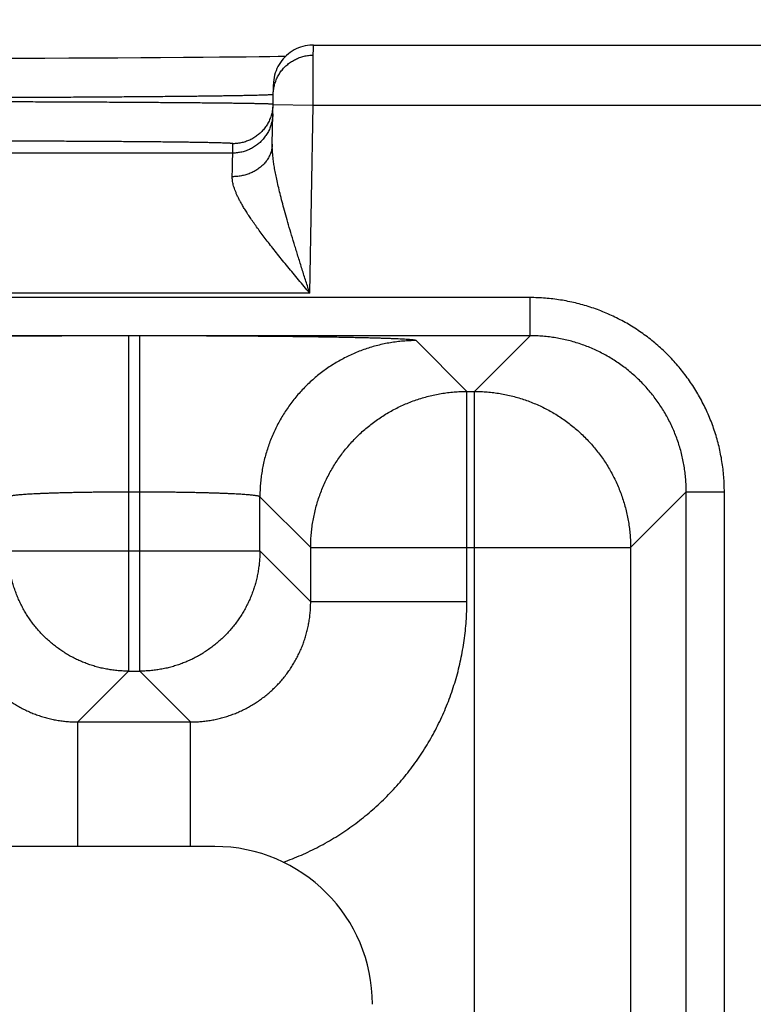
# Model space of a CAD drawing. Header units: inches. Extents: x 0 to 34, y 0 to 22.
# Tile 108 of 112: x 25.554 to 25.921, y 16.946 to 17.438. Entities that reach past the tile are written whole.
import ezdxf

# ---------------------------------------------------------------- set-up
doc = ezdxf.new("R2010")
doc.units = ezdxf.units.IN
doc.header["$LTSCALE"] = 1.87
doc.header["$MEASUREMENT"] = 0
doc.layers.get('0').update_dxf_attribs({"linetype": 'CONTINUOUS'})
doc.layers.add('DIMENSIONS', color=7, linetype='CONTINUOUS')
doc.styles.get("Standard").update_dxf_attribs({"font": 'txt', "width": 0.8})
doc.dimstyles.new('DIMSTYLE_1', dxfattribs={"dimtxt": 0.125, "dimasz": 0.18, "dimexe": 0.18, "dimexo": 0.0625, "dimgap": 0.09, "dimtad": 0, "dimtih": 1, "dimtoh": 1, "dimdec": 3, "dimzin": 4, "dimdsep": 46, "dimtxsty": 'STANDARD', "dimblk": '_FILLED', "dimblk1": '_FILLED', "dimblk2": '_FILLED', "dimcen": 0.09, "dimadec": 0, "dimazin": 0, "dimtp": 0.01, "dimtm": 0.01, "dimtfac": 1, "dimtdec": 3, "dimtofl": 0, "dimtmove": 0, "dimatfit": 3, "dimldrblk": '_FILLED', "dimfxl": 1, "dimtolj": 1, "dimtzin": 4, "dimarcsym": 0})

# ---------------------------------------------------------------- blocks, each defined once
blk = doc.blocks.new('_FILLED')
at = {"color": 0, "linetype": 'BYBLOCK'}
blk.add_solid([(0, 0), (-1, 0.1736), (-1, -0.1736)], dxfattribs=at)
blk = doc.blocks.new('*D8')
at = {"layer": 'DIMENSIONS', "color": 2, "linetype": 'CONTINUOUS'}
for p, q in [((25.36445, 16.05415), (25.36445, 18.29989)), ((26.11345, 17.37292), (26.11345, 18.29989)), ((25.36445, 18.17489), (25.73895, 18.17489)), ((26.11345, 18.17489), (25.73895, 18.17489)), ((25.73895, 18.17489), (26.35651, 18.17489))]:
    blk.add_line(p, q, dxfattribs=at)
at = {"layer": 'DIMENSIONS', "color": 2, "linetype": 'CONTINUOUS', "xscale": 0.18, "yscale": 0.18, "zscale": 0.18, "rotation": 180}
blk.add_blockref('_FILLED', (25.36445, 18.17489), dxfattribs=at)
at = {"layer": 'DIMENSIONS', "color": 2, "linetype": 'CONTINUOUS', "xscale": 0.18, "yscale": 0.18, "zscale": 0.18}
blk.add_blockref('_FILLED', (26.11345, 18.17489), dxfattribs=at)
at = {"layer": 'DIMENSIONS', "color": 2, "linetype": 'CONTINUOUS', "width": 0.8}
for s, p in [('[', (26.94401, 18.11239)), (']', (27.54401, 18.11239)), ('.749', (26.41901, 18.11239)), ('19.02', (27.04401, 18.11239))]:
    blk.add_text(s, height=0.125, dxfattribs=at).set_placement(p)

msp = doc.modelspace()

# ---------------------------------------------------------------- linework, layer by layer
at = {"color": 7, "linetype": 'CONTINUOUS'}
for p, q in [((25.70093, 17.42489), (25.98446, 17.42489)), ((25.62468, 17.41854), (25.61477, 17.41848)), ((25.63611, 17.41862), (25.62468, 17.41854)), ((25.64584, 17.4187), (25.63611, 17.41862)), ((25.65414, 17.41878), (25.64584, 17.4187)), ((25.66127, 17.41885), (25.65414, 17.41878)), ((25.66742, 17.41893), (25.66127, 17.41885)), ((25.67389, 17.41902), (25.66742, 17.41893)), ((25.67911, 17.4191), (25.67389, 17.41902)), ((25.68333, 17.41917), (25.67911, 17.4191)), ((25.68703, 17.41925), (25.68333, 17.41917)), ((25.55447, 17.41825), (25.5421, 17.41823)), ((25.56684, 17.41828), (25.55447, 17.41825)), ((25.57882, 17.41832), (25.56684, 17.41828)), ((25.58968, 17.41836), (25.57882, 17.41832)), ((25.60335, 17.41842), (25.58968, 17.41836)), ((25.61477, 17.41848), (25.60335, 17.41842)), ((25.68042, 17.37548), (25.68094, 17.40524)), ((25.68076, 17.39524), (25.70076, 17.39489)), ((25.69912, 17.30099), (25.70076, 17.39489)), ((25.70076, 17.39489), (25.98446, 17.39489)), ((25.66068, 17.37099), (25.66077, 17.37567)), ((25.66068, 17.37099), (25.06021, 17.37099)), ((25.69912, 17.30099), (25.02177, 17.30099)), ((25.80914, 17.29884), (18.41877, 17.29884)), ((25.80914, 17.27982), (25.80914, 17.29884)), ((25.80914, 17.27982), (18.41877, 17.27982)), ((25.61423, 17.27974), (25.60866, 17.27974)), ((25.60866, 17.27974), (25.60866, 17.11237)), ((25.61423, 17.11237), (25.61423, 17.27974)), ((25.77758, 17.25201), (25.75221, 17.27737)), ((25.80914, 17.27982), (25.78132, 17.25201)), ((25.77758, 17.25201), (25.78132, 17.25201)), ((25.77758, 17.147), (25.77758, 17.25201)), ((25.78131, 14.12929), (25.78131, 17.25201)), ((25.61423, 17.20175), (25.60866, 17.20175)), ((25.69959, 17.17402), (25.67422, 17.19939)), ((25.67422, 17.17237), (25.67422, 17.19939)), ((25.88712, 17.20184), (25.8593, 17.17403)), ((25.88712, 17.20184), (25.90613, 17.20184)), ((25.88712, 14.17946), (25.88712, 17.20184)), ((25.90613, 14.17946), (25.90613, 17.20184)), ((25.69959, 17.17402), (25.8593, 17.17402)), ((25.69959, 17.147), (25.69959, 17.17402)), ((25.8593, 17.17403), (25.8593, 14.20727)), ((25.54867, 17.17237), (25.67422, 17.17237)), ((25.67422, 17.17237), (25.69959, 17.147)), ((25.77758, 17.147), (25.69959, 17.147)), ((25.60866, 17.11237), (25.58329, 17.08701)), ((25.60866, 17.11237), (25.61423, 17.11237)), ((25.61423, 17.11237), (25.6396, 17.08701)), ((25.58329, 17.08701), (25.6396, 17.08701)), ((25.58329, 17.0249), (25.58329, 17.08701)), ((25.6396, 17.02487), (25.6396, 17.08701)), ((25.65173, 17.02486), (18.56512, 17.02866))]:
    msp.add_line(p, q, dxfattribs=at)
msp.add_lwpolyline([(25.70093, 17.42489), (25.70032, 17.42488), (25.69915, 17.42481), (25.69799, 17.42467), (25.69684, 17.42446), (25.6957, 17.42419), (25.69458, 17.42385), (25.69348, 17.42344), (25.6924, 17.42298), (25.69136, 17.42245), (25.69035, 17.42186), (25.68937, 17.42121), (25.68844, 17.4205), (25.68755, 17.41974), (25.6867, 17.41894), (25.6859, 17.41808), (25.68515, 17.41718), (25.68446, 17.41623), (25.68383, 17.41525), (25.68325, 17.41423), (25.68273, 17.41318), (25.68228, 17.4121), (25.68189, 17.41099), (25.68156, 17.40987), (25.68131, 17.40873), (25.68111, 17.40757), (25.68099, 17.40641), (25.68094, 17.40524)], dxfattribs=at)
msp.add_arc((25.65169, 16.94612), 0.07874, 359.9692, 89.9692, dxfattribs=at)
for points, knots in [([(25.70076, 17.39489), (25.70076, 17.39541), (25.70077, 17.39646), (25.70078, 17.39804), (25.70079, 17.3996), (25.7008, 17.40115), (25.7008, 17.40268), (25.70081, 17.40419), (25.70082, 17.40568), (25.70083, 17.40714), (25.70084, 17.40856), (25.70085, 17.40994), (25.70085, 17.41129), (25.70086, 17.41259), (25.70087, 17.41384), (25.70088, 17.41503), (25.70088, 17.41617), (25.70089, 17.41725), (25.70089, 17.41827), (25.7009, 17.41923), (25.70091, 17.42011), (25.70091, 17.42093), (25.70091, 17.42167), (25.70092, 17.42234), (25.70092, 17.42294), (25.70093, 17.42346), (25.70093, 17.42389), (25.70093, 17.42425), (25.70093, 17.42451), (25.70093, 17.42474), (25.70093, 17.42479), (25.70093, 17.42488), (25.70093, 17.42489)], [0, 0, 0, 0, 0.052626, 0.105099, 0.157274, 0.209004, 0.260148, 0.310582, 0.360188, 0.408821, 0.456319, 0.502545, 0.54739, 0.590733, 0.632434, 0.672367, 0.710433, 0.746535, 0.780556, 0.812384, 0.841944, 0.869174, 0.894008, 0.91638, 0.936223, 0.953469, 0.968071, 0.979991, 0.989197, 0.995659, 0.999359, 1, 1, 1, 1]), ([(25.68085, 17.40031), (25.68086, 17.40066), (25.68089, 17.4014), (25.68101, 17.40251), (25.6812, 17.40365), (25.68144, 17.40477), (25.68176, 17.40588), (25.68214, 17.40696), (25.68258, 17.40803), (25.68307, 17.40906), (25.68363, 17.41007), (25.68425, 17.41104), (25.68492, 17.41198), (25.68564, 17.41288), (25.68642, 17.41373), (25.68724, 17.41454), (25.6881, 17.41529), (25.68901, 17.416), (25.68996, 17.41665), (25.69094, 17.41725), (25.69196, 17.41779), (25.693, 17.41827), (25.69407, 17.4187), (25.69517, 17.41905), (25.69628, 17.41935), (25.69741, 17.41958), (25.69855, 17.41974), (25.6997, 17.41984), (25.70046, 17.41986), (25.70085, 17.41986)], [0, 0, 0, 0, 0.033932, 0.071088, 0.108243, 0.145399, 0.182555, 0.21971, 0.256866, 0.294022, 0.331178, 0.368334, 0.40549, 0.442646, 0.479802, 0.516958, 0.554115, 0.591272, 0.628428, 0.665585, 0.702742, 0.739899, 0.777056, 0.814213, 0.851371, 0.888528, 0.925685, 0.962843, 1, 1, 1, 1]), ([(25.68075, 17.40017), (25.68062, 17.40016), (25.68041, 17.40011), (25.67988, 17.40007), (25.6792, 17.40003), (25.67831, 17.39998), (25.67722, 17.39994), (25.67594, 17.39989), (25.67447, 17.39985), (25.67281, 17.3998), (25.67096, 17.39975), (25.66892, 17.39971), (25.6667, 17.39966), (25.6643, 17.39962), (25.66172, 17.39957), (25.65896, 17.39953), (25.65603, 17.39948), (25.65294, 17.39944), (25.64967, 17.39939), (25.64625, 17.39935), (25.64266, 17.39931), (25.63893, 17.39927), (25.63504, 17.39923), (25.63101, 17.39919), (25.62684, 17.39915), (25.62254, 17.39911), (25.6181, 17.39907), (25.61354, 17.39903), (25.60886, 17.399), (25.60406, 17.39896), (25.59916, 17.39893), (25.59415, 17.3989), (25.58905, 17.39886), (25.58385, 17.39883), (25.57857, 17.3988), (25.57321, 17.39878), (25.56777, 17.39875), (25.56227, 17.39872), (25.55671, 17.3987), (25.5511, 17.39868), (25.54543, 17.39865), (25.53973, 17.39863), (25.534, 17.39862), (25.52823, 17.3986), (25.52245, 17.39858), (25.51665, 17.39857), (25.51278, 17.39856), (25.51085, 17.39856)], [0, 0, 0, 0, 0.001775, 0.004705, 0.008793, 0.014034, 0.020425, 0.027956, 0.03662, 0.046407, 0.057306, 0.069302, 0.08238, 0.096526, 0.111724, 0.127958, 0.145207, 0.163449, 0.182664, 0.202831, 0.223928, 0.245927, 0.268803, 0.292528, 0.317078, 0.342424, 0.36854, 0.395395, 0.422954, 0.451185, 0.480056, 0.509538, 0.539594, 0.570186, 0.601278, 0.632839, 0.664835, 0.697227, 0.729971, 0.763028, 0.796363, 0.829937, 0.863709, 0.89764, 0.931692, 0.965825, 1, 1, 1, 1]), ([(25.68066, 17.39535), (25.68053, 17.39535), (25.68033, 17.39541), (25.6798, 17.39542), (25.67912, 17.39546), (25.67823, 17.39549), (25.67715, 17.39553), (25.67587, 17.39556), (25.6744, 17.39559), (25.67274, 17.39563), (25.67089, 17.39566), (25.66885, 17.3957), (25.66663, 17.39573), (25.66423, 17.39577), (25.66165, 17.3958), (25.65889, 17.39584), (25.65596, 17.39587), (25.65287, 17.39591), (25.6496, 17.39594), (25.64618, 17.39597), (25.6426, 17.39601), (25.63886, 17.39604), (25.63498, 17.39607), (25.63095, 17.3961), (25.62678, 17.39613), (25.62247, 17.39616), (25.61804, 17.39619), (25.61348, 17.39622), (25.6088, 17.39625), (25.604, 17.39628), (25.5991, 17.39631), (25.59409, 17.39634), (25.58899, 17.39636), (25.5838, 17.39639), (25.57852, 17.39641), (25.57316, 17.39644), (25.56772, 17.39646), (25.56222, 17.39648), (25.55666, 17.3965), (25.55105, 17.39652), (25.54539, 17.39654), (25.53969, 17.39656), (25.53396, 17.39657), (25.52819, 17.39659), (25.52241, 17.3966), (25.51662, 17.39662), (25.51275, 17.39663), (25.51081, 17.39663)], [0, 0, 0, 0, 0.001759, 0.004678, 0.008756, 0.013989, 0.020371, 0.027896, 0.036555, 0.046339, 0.057235, 0.069229, 0.082307, 0.096452, 0.11165, 0.127883, 0.145133, 0.163377, 0.182595, 0.202765, 0.223864, 0.245867, 0.268746, 0.292475, 0.317028, 0.342378, 0.368498, 0.395356, 0.422919, 0.451153, 0.480029, 0.509514, 0.539571, 0.570164, 0.601259, 0.632824, 0.664824, 0.697217, 0.729963, 0.763023, 0.796357, 0.829928, 0.863696, 0.897625, 0.931678, 0.965816, 1, 1, 1, 1]), ([(25.68076, 17.39524), (25.68075, 17.39488), (25.68072, 17.39414), (25.6806, 17.39303), (25.68042, 17.39189), (25.68017, 17.39077), (25.67985, 17.38966), (25.67948, 17.38857), (25.67904, 17.38751), (25.67854, 17.38647), (25.67798, 17.38546), (25.67736, 17.38449), (25.67669, 17.38356), (25.67597, 17.38266), (25.6752, 17.38181), (25.67438, 17.381), (25.67351, 17.38024), (25.6726, 17.37953), (25.67165, 17.37888), (25.67067, 17.37828), (25.66965, 17.37774), (25.66861, 17.37726), (25.66754, 17.37684), (25.66644, 17.37648), (25.66533, 17.37619), (25.6642, 17.37596), (25.66306, 17.37579), (25.66192, 17.37569), (25.66115, 17.37567), (25.66077, 17.37567)], [0, 0, 0, 0, 0.034394, 0.071532, 0.10867, 0.145808, 0.182946, 0.220084, 0.257223, 0.294361, 0.331499, 0.368637, 0.405776, 0.442914, 0.480053, 0.517191, 0.55433, 0.591469, 0.628608, 0.665747, 0.702886, 0.740025, 0.777164, 0.814303, 0.851443, 0.888582, 0.925721, 0.962861, 1, 1, 1, 1]), ([(25.68068, 17.39064), (25.68068, 17.39026), (25.68064, 17.38949), (25.68052, 17.38835), (25.68034, 17.38721), (25.68009, 17.38609), (25.67977, 17.38498), (25.67939, 17.38389), (25.67896, 17.38283), (25.67846, 17.38179), (25.6779, 17.38078), (25.67728, 17.37981), (25.67661, 17.37888), (25.67589, 17.37798), (25.67512, 17.37713), (25.67429, 17.37632), (25.67343, 17.37556), (25.67252, 17.37486), (25.67157, 17.3742), (25.67059, 17.3736), (25.66957, 17.37306), (25.66853, 17.37258), (25.66746, 17.37216), (25.66636, 17.3718), (25.66525, 17.37151), (25.66412, 17.37128), (25.66298, 17.37111), (25.66184, 17.37101), (25.66107, 17.37099), (25.66068, 17.37099)], [0, 0, 0, 0, 0.037036, 0.074073, 0.111109, 0.148146, 0.185182, 0.222218, 0.259255, 0.296292, 0.333328, 0.370365, 0.407402, 0.444439, 0.481476, 0.518513, 0.55555, 0.592587, 0.629624, 0.666662, 0.703699, 0.740736, 0.777774, 0.814812, 0.851849, 0.888887, 0.925925, 0.962962, 1, 1, 1, 1]), ([(25.66077, 17.37567), (25.66077, 17.3757), (25.66059, 17.37573), (25.66036, 17.37578), (25.65988, 17.37581), (25.65925, 17.37586), (25.65843, 17.3759), (25.65743, 17.37595), (25.65625, 17.37599), (25.6549, 17.37603), (25.65337, 17.37608), (25.65167, 17.37612), (25.64979, 17.37616), (25.64775, 17.3762), (25.64554, 17.37625), (25.64316, 17.37629), (25.64063, 17.37633), (25.63793, 17.37637), (25.63508, 17.3764), (25.63208, 17.37644), (25.62893, 17.37648), (25.62564, 17.37651), (25.62221, 17.37655), (25.61864, 17.37658), (25.61494, 17.37661), (25.61112, 17.37664), (25.60717, 17.37667), (25.6031, 17.3767), (25.59893, 17.37673), (25.59464, 17.37676), (25.59025, 17.37678), (25.58577, 17.3768), (25.58119, 17.37683), (25.57653, 17.37685), (25.57179, 17.37687), (25.56698, 17.37688), (25.56209, 17.3769), (25.55714, 17.37692), (25.55214, 17.37693), (25.54709, 17.37694), (25.54199, 17.37695), (25.53685, 17.37696), (25.53169, 17.37697), (25.52649, 17.37697), (25.52128, 17.37698), (25.51605, 17.37698), (25.51256, 17.37698), (25.51081, 17.37698)], [0, 0, 0, 0, 0.000681, 0.002532, 0.005586, 0.009848, 0.015314, 0.021977, 0.029829, 0.038864, 0.049073, 0.060443, 0.072956, 0.086595, 0.101343, 0.117187, 0.134107, 0.152081, 0.171086, 0.191101, 0.212103, 0.234064, 0.256956, 0.280752, 0.305424, 0.330943, 0.357277, 0.384394, 0.412261, 0.440844, 0.470107, 0.500017, 0.530535, 0.561624, 0.593247, 0.625371, 0.657958, 0.690964, 0.724342, 0.758049, 0.792043, 0.826288, 0.860752, 0.895399, 0.930186, 0.965069, 1, 1, 1, 1]), ([(25.68042, 17.37548), (25.68041, 17.37516), (25.68038, 17.37452), (25.68026, 17.37357), (25.68008, 17.37262), (25.67983, 17.37168), (25.67952, 17.37076), (25.67914, 17.36986), (25.67871, 17.36897), (25.67821, 17.36811), (25.67765, 17.36727), (25.67703, 17.36646), (25.67636, 17.36569), (25.67564, 17.36494), (25.67487, 17.36424), (25.67405, 17.36357), (25.67318, 17.36294), (25.67227, 17.36236), (25.67132, 17.36182), (25.67034, 17.36132), (25.66932, 17.36088), (25.66827, 17.36048), (25.6672, 17.36014), (25.6661, 17.35984), (25.66499, 17.3596), (25.66386, 17.35942), (25.66272, 17.35929), (25.66157, 17.35921), (25.6608, 17.3592), (25.66042, 17.3592)], [0, 0, 0, 0, 0.033591, 0.067233, 0.100972, 0.134857, 0.168932, 0.203239, 0.237814, 0.27269, 0.307897, 0.343457, 0.379388, 0.415702, 0.452407, 0.489504, 0.526989, 0.564855, 0.603088, 0.64167, 0.680581, 0.719793, 0.75928, 0.799008, 0.838943, 0.879049, 0.919287, 0.959618, 1, 1, 1, 1]), ([(25.69912, 17.30099), (25.69848, 17.30301), (25.6972, 17.30702), (25.69532, 17.31298), (25.69349, 17.31882), (25.69174, 17.32447), (25.69009, 17.3299), (25.68857, 17.33505), (25.68718, 17.33991), (25.68592, 17.34445), (25.68481, 17.34867), (25.68384, 17.35257), (25.68301, 17.35615), (25.68231, 17.35944), (25.68173, 17.36243), (25.68127, 17.36516), (25.68092, 17.36764), (25.68066, 17.36988), (25.6805, 17.37191), (25.68041, 17.37376), (25.68041, 17.37492), (25.68042, 17.37548)], [0, 0, 0, 0, 0.08243, 0.163875, 0.243563, 0.320681, 0.394457, 0.46437, 0.530035, 0.591244, 0.647888, 0.700013, 0.747725, 0.791237, 0.830771, 0.866592, 0.898957, 0.928172, 0.954551, 0.978393, 1, 1, 1, 1]), ([(25.66042, 17.3592), (25.66043, 17.35972), (25.66045, 17.36073), (25.66049, 17.36218), (25.66052, 17.36354), (25.66055, 17.36478), (25.66057, 17.36592), (25.66059, 17.36694), (25.66061, 17.36785), (25.66063, 17.36865), (25.66065, 17.36933), (25.66066, 17.36989), (25.66067, 17.37034), (25.66068, 17.37066), (25.66068, 17.37087), (25.66068, 17.37096), (25.66068, 17.37099)], [0, 0, 0, 0, 0.132421, 0.256146, 0.370948, 0.476627, 0.573004, 0.659912, 0.737205, 0.804747, 0.862422, 0.910132, 0.947796, 0.975354, 0.992764, 1, 1, 1, 1]), ([(25.69912, 17.30099), (25.69818, 17.30211), (25.69632, 17.30434), (25.69355, 17.30767), (25.69082, 17.31096), (25.68816, 17.3142), (25.68557, 17.31736), (25.68309, 17.32044), (25.68073, 17.32341), (25.67848, 17.32628), (25.67638, 17.32902), (25.67441, 17.33165), (25.67259, 17.33414), (25.67091, 17.33651), (25.66937, 17.33876), (25.66797, 17.34088), (25.66671, 17.34287), (25.66559, 17.34475), (25.66459, 17.34652), (25.66371, 17.34818), (25.66296, 17.34974), (25.66231, 17.3512), (25.66176, 17.35257), (25.66132, 17.35385), (25.66096, 17.35505), (25.6607, 17.35618), (25.66052, 17.35724), (25.66043, 17.35824), (25.66041, 17.35889), (25.66042, 17.3592)], [0, 0, 0, 0, 0.061903, 0.123314, 0.183889, 0.243287, 0.301158, 0.357157, 0.410999, 0.462496, 0.511489, 0.55788, 0.601629, 0.64271, 0.681154, 0.717022, 0.750385, 0.781342, 0.810011, 0.83651, 0.860966, 0.883518, 0.90431, 0.923475, 0.941154, 0.957495, 0.972648, 0.986764, 1, 1, 1, 1]), ([(25.90613, 17.20184), (25.90613, 17.20311), (25.90608, 17.20565), (25.90586, 17.20945), (25.90549, 17.21325), (25.90496, 17.21702), (25.90429, 17.22077), (25.90348, 17.22449), (25.90252, 17.22818), (25.90141, 17.23182), (25.90016, 17.23542), (25.89877, 17.23897), (25.89725, 17.24247), (25.89558, 17.24589), (25.89379, 17.24925), (25.89186, 17.25254), (25.88981, 17.25575), (25.88763, 17.25887), (25.88533, 17.26191), (25.88291, 17.26486), (25.88038, 17.2677), (25.87774, 17.27045), (25.875, 17.27309), (25.87215, 17.27562), (25.8692, 17.27804), (25.86617, 17.28033), (25.86304, 17.28251), (25.85983, 17.28457), (25.85655, 17.28649), (25.85319, 17.28829), (25.84976, 17.28995), (25.84627, 17.29148), (25.84272, 17.29287), (25.83912, 17.29412), (25.83547, 17.29522), (25.83178, 17.29618), (25.82806, 17.297), (25.82431, 17.29767), (25.82054, 17.29819), (25.81675, 17.29856), (25.81294, 17.29879), (25.81041, 17.29884), (25.80914, 17.29884)], [0, 0, 0, 0, 0.024985, 0.049987, 0.074997, 0.100005, 0.125006, 0.150001, 0.174995, 0.199994, 0.225003, 0.250021, 0.275035, 0.300035, 0.325028, 0.350025, 0.375026, 0.400026, 0.425022, 0.450017, 0.475014, 0.500013, 0.525013, 0.550011, 0.575007, 0.600003, 0.625006, 0.650011, 0.67501, 0.700002, 0.725, 0.750014, 0.775032, 0.800042, 0.825042, 0.850037, 0.875031, 0.900032, 0.925039, 0.950044, 0.975035, 1, 1, 1, 1]), ([(25.60866, 17.27974), (25.60701, 17.27974), (25.60369, 17.27974), (25.59873, 17.27974), (25.59377, 17.27973), (25.58883, 17.27972), (25.58391, 17.2797), (25.57903, 17.27969), (25.57418, 17.27967), (25.56938, 17.27964), (25.56463, 17.27962), (25.55993, 17.27959), (25.5553, 17.27955), (25.55074, 17.27952), (25.54626, 17.27948), (25.54186, 17.27944), (25.53754, 17.2794), (25.53332, 17.27935), (25.5292, 17.2793), (25.52517, 17.27925), (25.52126, 17.2792), (25.51746, 17.27914), (25.51379, 17.27908), (25.51023, 17.27902), (25.5068, 17.27896), (25.50351, 17.27889), (25.50035, 17.27883), (25.49734, 17.27876), (25.49447, 17.27869), (25.49175, 17.27861), (25.48918, 17.27854), (25.48677, 17.27846), (25.48451, 17.27839), (25.48242, 17.27831), (25.4805, 17.27823), (25.47874, 17.27815), (25.47715, 17.27806), (25.47573, 17.27798), (25.47449, 17.2779), (25.47342, 17.27781), (25.47253, 17.27773), (25.47181, 17.27765), (25.47127, 17.27757), (25.47092, 17.27748), (25.47073, 17.27742), (25.47068, 17.27737)], [0, 0, 0, 0, 0.035977, 0.071975, 0.107921, 0.143744, 0.179376, 0.214763, 0.249874, 0.284676, 0.319114, 0.353132, 0.386681, 0.419721, 0.452213, 0.484116, 0.515391, 0.545996, 0.575888, 0.605026, 0.633377, 0.660905, 0.687572, 0.713339, 0.73817, 0.762041, 0.784923, 0.806782, 0.827586, 0.847306, 0.865922, 0.883412, 0.89975, 0.914912, 0.928879, 0.941638, 0.953174, 0.963469, 0.972505, 0.980274, 0.986769, 0.991984, 0.995917, 0.998574, 1, 1, 1, 1]), ([(25.75221, 17.27737), (25.75216, 17.27742), (25.75197, 17.27748), (25.75162, 17.27757), (25.75108, 17.27765), (25.75037, 17.27773), (25.74947, 17.27781), (25.74841, 17.2779), (25.74716, 17.27798), (25.74574, 17.27806), (25.74415, 17.27815), (25.74239, 17.27823), (25.74047, 17.27831), (25.73838, 17.27839), (25.73612, 17.27846), (25.73371, 17.27854), (25.73114, 17.27861), (25.72842, 17.27869), (25.72555, 17.27876), (25.72254, 17.27883), (25.71938, 17.27889), (25.71609, 17.27896), (25.71266, 17.27902), (25.70911, 17.27908), (25.70543, 17.27914), (25.70163, 17.2792), (25.69772, 17.27925), (25.6937, 17.2793), (25.68957, 17.27935), (25.68535, 17.2794), (25.68103, 17.27944), (25.67663, 17.27948), (25.67215, 17.27952), (25.66759, 17.27955), (25.66296, 17.27959), (25.65827, 17.27962), (25.65351, 17.27964), (25.64871, 17.27967), (25.64387, 17.27969), (25.63898, 17.2797), (25.63407, 17.27972), (25.62912, 17.27973), (25.62416, 17.27974), (25.6192, 17.27974), (25.61589, 17.27974), (25.61423, 17.27974)], [0, 0, 0, 0, 0.001426, 0.004083, 0.008016, 0.013231, 0.019726, 0.027494, 0.036531, 0.046826, 0.058362, 0.071121, 0.085088, 0.10025, 0.116588, 0.134078, 0.152694, 0.172414, 0.193218, 0.215077, 0.237959, 0.26183, 0.286661, 0.312428, 0.339095, 0.366623, 0.394974, 0.424112, 0.454004, 0.484609, 0.515884, 0.547787, 0.580279, 0.613319, 0.646868, 0.680886, 0.715324, 0.750126, 0.785237, 0.820624, 0.856256, 0.892079, 0.928025, 0.964023, 1, 1, 1, 1]), ([(25.75221, 17.27737), (25.75113, 17.27737), (25.74899, 17.27733), (25.74577, 17.27713), (25.74256, 17.2768), (25.73937, 17.27633), (25.7362, 17.27573), (25.73306, 17.27501), (25.72995, 17.27415), (25.72688, 17.27316), (25.72386, 17.27205), (25.72088, 17.27082), (25.71795, 17.26946), (25.71509, 17.26799), (25.71228, 17.26639), (25.70955, 17.26469), (25.70689, 17.26287), (25.7043, 17.26094), (25.7018, 17.25891), (25.69938, 17.25677), (25.69706, 17.25454), (25.69482, 17.25221), (25.69269, 17.2498), (25.69066, 17.24729), (25.68873, 17.24471), (25.68691, 17.24205), (25.6852, 17.23931), (25.68361, 17.23651), (25.68213, 17.23364), (25.68078, 17.23072), (25.67954, 17.22774), (25.67843, 17.22471), (25.67745, 17.22164), (25.67659, 17.21853), (25.67586, 17.21539), (25.67527, 17.21222), (25.6748, 17.20903), (25.67447, 17.20583), (25.67427, 17.20261), (25.67422, 17.20046), (25.67422, 17.19939)], [0, 0, 0, 0, 0.026313, 0.052627, 0.078941, 0.105256, 0.131571, 0.157886, 0.184201, 0.210517, 0.236833, 0.263149, 0.289465, 0.315782, 0.342098, 0.368415, 0.394732, 0.421049, 0.447367, 0.473684, 0.500001, 0.526318, 0.552636, 0.578953, 0.60527, 0.631587, 0.657904, 0.68422, 0.710537, 0.736853, 0.763169, 0.789485, 0.8158, 0.842115, 0.86843, 0.894745, 0.921059, 0.947373, 0.973687, 1, 1, 1, 1]), ([(25.88712, 17.20184), (25.88712, 17.20292), (25.88708, 17.20507), (25.88688, 17.20829), (25.88654, 17.2115), (25.88608, 17.21469), (25.88548, 17.21786), (25.88476, 17.221), (25.8839, 17.22411), (25.88291, 17.22718), (25.8818, 17.23021), (25.88057, 17.23319), (25.87921, 17.23612), (25.87774, 17.23898), (25.87615, 17.24178), (25.87444, 17.24452), (25.87262, 17.24718), (25.87069, 17.24976), (25.86866, 17.25226), (25.86653, 17.25468), (25.8643, 17.257), (25.86197, 17.25923), (25.85956, 17.26137), (25.85706, 17.2634), (25.85447, 17.26533), (25.85181, 17.26714), (25.84908, 17.26885), (25.84627, 17.27044), (25.84341, 17.27192), (25.84048, 17.27328), (25.8375, 17.27451), (25.83447, 17.27562), (25.8314, 17.2766), (25.82829, 17.27746), (25.82515, 17.27819), (25.82198, 17.27878), (25.81879, 17.27925), (25.81558, 17.27958), (25.81236, 17.27978), (25.81021, 17.27982), (25.80914, 17.27982)], [0, 0, 0, 0, 0.026328, 0.052655, 0.07898, 0.105306, 0.131633, 0.157962, 0.184289, 0.210615, 0.236941, 0.263267, 0.289584, 0.315893, 0.342201, 0.368511, 0.394817, 0.421114, 0.447407, 0.473701, 0.499998, 0.526299, 0.5526, 0.5789, 0.605203, 0.631513, 0.657828, 0.684142, 0.710456, 0.736776, 0.763101, 0.789426, 0.815749, 0.842073, 0.868399, 0.894723, 0.921041, 0.947359, 0.973678, 1, 1, 1, 1]), ([(25.69959, 17.17402), (25.69959, 17.17509), (25.69964, 17.17724), (25.69984, 17.18046), (25.70017, 17.18367), (25.70064, 17.18686), (25.70123, 17.19002), (25.70196, 17.19317), (25.70282, 17.19627), (25.7038, 17.19934), (25.70491, 17.20237), (25.70615, 17.20535), (25.7075, 17.20827), (25.70898, 17.21114), (25.71057, 17.21394), (25.71228, 17.21668), (25.7141, 17.21934), (25.71603, 17.22193), (25.71806, 17.22443), (25.72019, 17.22685), (25.72243, 17.22917), (25.72475, 17.23141), (25.72717, 17.23354), (25.72967, 17.23557), (25.73226, 17.2375), (25.73492, 17.23932), (25.73766, 17.24103), (25.74046, 17.24262), (25.74333, 17.2441), (25.74625, 17.24545), (25.74923, 17.24669), (25.75226, 17.2478), (25.75533, 17.24878), (25.75844, 17.24964), (25.76158, 17.25036), (25.76475, 17.25096), (25.76794, 17.25143), (25.77114, 17.25176), (25.77436, 17.25196), (25.7765, 17.25201), (25.77758, 17.25201)], [0, 0, 0, 0, 0.026315, 0.05263, 0.078945, 0.105261, 0.131577, 0.157893, 0.184209, 0.210526, 0.236843, 0.263161, 0.289478, 0.315796, 0.342114, 0.368432, 0.39475, 0.421068, 0.447387, 0.473705, 0.500023, 0.526342, 0.55266, 0.578978, 0.605297, 0.631615, 0.657932, 0.68425, 0.710567, 0.736885, 0.763203, 0.789519, 0.815835, 0.842151, 0.868467, 0.894785, 0.921098, 0.947404, 0.973703, 1, 1, 1, 1]), ([(25.78132, 17.25201), (25.78239, 17.25201), (25.78454, 17.25196), (25.78776, 17.25176), (25.79096, 17.25143), (25.79415, 17.25096), (25.79732, 17.25036), (25.80046, 17.24964), (25.80357, 17.24878), (25.80664, 17.2478), (25.80967, 17.24669), (25.81265, 17.24545), (25.81557, 17.2441), (25.81844, 17.24262), (25.82124, 17.24103), (25.82398, 17.23932), (25.82664, 17.2375), (25.82922, 17.23557), (25.83173, 17.23354), (25.83414, 17.2314), (25.83647, 17.22917), (25.8387, 17.22685), (25.84084, 17.22443), (25.84287, 17.22193), (25.8448, 17.21934), (25.84662, 17.21668), (25.84832, 17.21394), (25.84992, 17.21114), (25.85139, 17.20827), (25.85275, 17.20535), (25.85398, 17.20237), (25.85509, 17.19934), (25.85608, 17.19627), (25.85693, 17.19316), (25.85766, 17.19002), (25.85826, 17.18685), (25.85872, 17.18366), (25.85906, 17.18046), (25.85926, 17.17724), (25.8593, 17.1751), (25.8593, 17.17403)], [0, 0, 0, 0, 0.026269, 0.052576, 0.078888, 0.105203, 0.131521, 0.15784, 0.18416, 0.21048, 0.236801, 0.263121, 0.289442, 0.315763, 0.342084, 0.368405, 0.394727, 0.421048, 0.44737, 0.473692, 0.500013, 0.526335, 0.552657, 0.578978, 0.6053, 0.631621, 0.657943, 0.684264, 0.710584, 0.736906, 0.763226, 0.789546, 0.815866, 0.842185, 0.868507, 0.894829, 0.921146, 0.947452, 0.973746, 1, 1, 1, 1]), ([(25.60866, 17.20175), (25.60778, 17.20175), (25.606, 17.20175), (25.60335, 17.20174), (25.60071, 17.20173), (25.59808, 17.20172), (25.59547, 17.2017), (25.59289, 17.20167), (25.59034, 17.20164), (25.58783, 17.2016), (25.58535, 17.20157), (25.58293, 17.20152), (25.58055, 17.20147), (25.57823, 17.20142), (25.57597, 17.20137), (25.57377, 17.20131), (25.57164, 17.20124), (25.56958, 17.20117), (25.56761, 17.2011), (25.56571, 17.20103), (25.56389, 17.20095), (25.56217, 17.20087), (25.56053, 17.20078), (25.55899, 17.2007), (25.55755, 17.20061), (25.55621, 17.20052), (25.55497, 17.20042), (25.55384, 17.20033), (25.55282, 17.20023), (25.5519, 17.20013), (25.5511, 17.20003), (25.55041, 17.19993), (25.54984, 17.19982), (25.54938, 17.19972), (25.54903, 17.19962), (25.5488, 17.19952), (25.54869, 17.19943), (25.54867, 17.19939)], [0, 0, 0, 0, 0.044232, 0.088379, 0.132351, 0.176063, 0.219431, 0.262369, 0.304793, 0.34662, 0.387767, 0.428152, 0.467698, 0.506326, 0.543961, 0.580529, 0.615958, 0.650179, 0.683124, 0.714728, 0.744929, 0.77367, 0.800892, 0.826542, 0.850571, 0.872933, 0.893583, 0.912482, 0.929595, 0.94489, 0.958341, 0.969924, 0.979626, 0.987442, 0.993383, 0.997502, 1, 1, 1, 1]), ([(25.67422, 17.19939), (25.6742, 17.19943), (25.67409, 17.19952), (25.67386, 17.19962), (25.67351, 17.19972), (25.67306, 17.19982), (25.67248, 17.19993), (25.67179, 17.20003), (25.67099, 17.20013), (25.67008, 17.20023), (25.66905, 17.20033), (25.66792, 17.20042), (25.66668, 17.20052), (25.66534, 17.20061), (25.6639, 17.2007), (25.66236, 17.20078), (25.66073, 17.20087), (25.659, 17.20095), (25.65719, 17.20103), (25.65529, 17.2011), (25.65331, 17.20117), (25.65125, 17.20124), (25.64912, 17.20131), (25.64693, 17.20137), (25.64466, 17.20142), (25.64234, 17.20147), (25.63997, 17.20152), (25.63754, 17.20157), (25.63507, 17.2016), (25.63255, 17.20164), (25.63, 17.20167), (25.62742, 17.2017), (25.62481, 17.20172), (25.62219, 17.20173), (25.61954, 17.20174), (25.61689, 17.20175), (25.61512, 17.20175), (25.61423, 17.20175)], [0, 0, 0, 0, 0.002498, 0.006617, 0.012558, 0.020374, 0.030076, 0.041659, 0.05511, 0.070405, 0.087518, 0.106417, 0.127067, 0.149429, 0.173458, 0.199108, 0.22633, 0.255071, 0.285272, 0.316876, 0.349821, 0.384042, 0.419471, 0.456039, 0.493674, 0.532302, 0.571848, 0.612233, 0.65338, 0.695207, 0.737631, 0.780569, 0.823937, 0.867649, 0.911621, 0.955768, 1, 1, 1, 1]), ([(25.60866, 17.11237), (25.60779, 17.11238), (25.60605, 17.11241), (25.60344, 17.11259), (25.60083, 17.11287), (25.59825, 17.11327), (25.59568, 17.11378), (25.59314, 17.1144), (25.59062, 17.11514), (25.58814, 17.11598), (25.5857, 17.11693), (25.58331, 17.11798), (25.58096, 17.11914), (25.57867, 17.1204), (25.57643, 17.12176), (25.57425, 17.12321), (25.57214, 17.12476), (25.5701, 17.1264), (25.56813, 17.12813), (25.56624, 17.12994), (25.56443, 17.13183), (25.5627, 17.1338), (25.56106, 17.13584), (25.55951, 17.13795), (25.55806, 17.14013), (25.5567, 17.14236), (25.55544, 17.14466), (25.55428, 17.14701), (25.55323, 17.1494), (25.55228, 17.15184), (25.55143, 17.15432), (25.5507, 17.15684), (25.55008, 17.15938), (25.54957, 17.16195), (25.54917, 17.16453), (25.54888, 17.16714), (25.54871, 17.16975), (25.54867, 17.17149), (25.54867, 17.17237)], [0, 0, 0, 0, 0.027758, 0.055518, 0.083287, 0.111063, 0.138843, 0.166621, 0.194399, 0.222177, 0.249956, 0.277736, 0.305515, 0.333295, 0.361075, 0.388855, 0.416635, 0.444416, 0.472196, 0.499977, 0.527757, 0.555538, 0.583318, 0.611098, 0.638879, 0.666659, 0.694439, 0.722219, 0.749998, 0.777777, 0.805556, 0.833335, 0.861113, 0.888891, 0.916669, 0.944446, 0.972223, 1, 1, 1, 1]), ([(25.67422, 17.17237), (25.67422, 17.17149), (25.67418, 17.16975), (25.67401, 17.16714), (25.67372, 17.16454), (25.67333, 17.16195), (25.67281, 17.15938), (25.67219, 17.15684), (25.67146, 17.15433), (25.67062, 17.15185), (25.66967, 17.14941), (25.66861, 17.14701), (25.66745, 17.14466), (25.6662, 17.14237), (25.66484, 17.14013), (25.66338, 17.13795), (25.66183, 17.13584), (25.6602, 17.1338), (25.65847, 17.13183), (25.65666, 17.12994), (25.65477, 17.12813), (25.6528, 17.1264), (25.65076, 17.12476), (25.64865, 17.12322), (25.64647, 17.12176), (25.64423, 17.1204), (25.64194, 17.11914), (25.63959, 17.11798), (25.63719, 17.11693), (25.63475, 17.11598), (25.63227, 17.11514), (25.62976, 17.1144), (25.62722, 17.11378), (25.62465, 17.11327), (25.62206, 17.11287), (25.61946, 17.11259), (25.61685, 17.11241), (25.6151, 17.11238), (25.61423, 17.11237)], [0, 0, 0, 0, 0.027758, 0.055518, 0.083287, 0.111063, 0.138843, 0.166621, 0.194399, 0.222177, 0.249956, 0.277736, 0.305515, 0.333295, 0.361075, 0.388855, 0.416635, 0.444416, 0.472196, 0.499977, 0.527757, 0.555538, 0.583318, 0.611098, 0.638879, 0.666659, 0.694439, 0.722219, 0.749998, 0.777777, 0.805556, 0.833335, 0.861113, 0.888891, 0.916669, 0.944446, 0.972223, 1, 1, 1, 1]), ([(25.5233, 17.147), (25.5233, 17.14612), (25.52334, 17.14438), (25.52351, 17.14176), (25.52379, 17.13916), (25.52419, 17.13657), (25.5247, 17.134), (25.52532, 17.13145), (25.52606, 17.12894), (25.5269, 17.12646), (25.52785, 17.12402), (25.5289, 17.12162), (25.53006, 17.11927), (25.53132, 17.11698), (25.53267, 17.11474), (25.53413, 17.11256), (25.53568, 17.11045), (25.53731, 17.10841), (25.53904, 17.10644), (25.54085, 17.10455), (25.54274, 17.10274), (25.54471, 17.10102), (25.54675, 17.09938), (25.54886, 17.09783), (25.55104, 17.09638), (25.55327, 17.09502), (25.55557, 17.09376), (25.55792, 17.0926), (25.56031, 17.09155), (25.56275, 17.0906), (25.56523, 17.08976), (25.56775, 17.08903), (25.57029, 17.08841), (25.57286, 17.0879), (25.57545, 17.0875), (25.57806, 17.08721), (25.58067, 17.08704), (25.58242, 17.08701), (25.58329, 17.08701)], [0, 0, 0, 0, 0.027805, 0.055604, 0.083399, 0.11119, 0.138978, 0.166763, 0.194546, 0.222325, 0.250102, 0.277875, 0.305646, 0.333415, 0.361182, 0.388948, 0.416712, 0.444475, 0.472238, 0.5, 0.527762, 0.555525, 0.583288, 0.611052, 0.638818, 0.666585, 0.694354, 0.722124, 0.749898, 0.777675, 0.805454, 0.833237, 0.861022, 0.88881, 0.916602, 0.944397, 0.972197, 1, 1, 1, 1]), ([(25.6396, 17.08701), (25.64047, 17.08701), (25.64222, 17.08704), (25.64483, 17.08721), (25.64744, 17.0875), (25.65003, 17.0879), (25.6526, 17.08841), (25.65514, 17.08903), (25.65766, 17.08976), (25.66014, 17.0906), (25.66258, 17.09155), (25.66498, 17.0926), (25.66732, 17.09376), (25.66962, 17.09502), (25.67186, 17.09638), (25.67403, 17.09783), (25.67614, 17.09938), (25.67819, 17.10102), (25.68015, 17.10274), (25.68204, 17.10455), (25.68385, 17.10644), (25.68558, 17.10841), (25.68722, 17.11045), (25.68876, 17.11256), (25.69022, 17.11474), (25.69158, 17.11698), (25.69283, 17.11927), (25.69399, 17.12162), (25.69505, 17.12402), (25.696, 17.12646), (25.69684, 17.12894), (25.69757, 17.13145), (25.69819, 17.134), (25.6987, 17.13657), (25.6991, 17.13916), (25.69938, 17.14176), (25.69955, 17.14438), (25.69959, 17.14612), (25.69959, 17.147)], [0, 0, 0, 0, 0.027805, 0.055604, 0.083399, 0.11119, 0.138978, 0.166763, 0.194546, 0.222325, 0.250102, 0.277875, 0.305646, 0.333415, 0.361182, 0.388948, 0.416712, 0.444475, 0.472238, 0.5, 0.527762, 0.555525, 0.583288, 0.611052, 0.638818, 0.666585, 0.694354, 0.722124, 0.749898, 0.777675, 0.805454, 0.833237, 0.861022, 0.88881, 0.916602, 0.944397, 0.972197, 1, 1, 1, 1]), ([(25.68593, 17.01702), (25.68745, 17.01756), (25.69047, 17.01871), (25.69494, 17.02057), (25.69935, 17.02259), (25.70368, 17.02476), (25.70793, 17.02709), (25.71209, 17.02956), (25.71617, 17.03218), (25.72015, 17.03493), (25.72403, 17.03783), (25.72781, 17.04086), (25.73148, 17.04402), (25.73504, 17.04731), (25.73848, 17.05072), (25.7418, 17.05425), (25.74499, 17.05789), (25.74805, 17.06165), (25.75098, 17.0655), (25.75377, 17.06946), (25.75642, 17.07352), (25.75893, 17.07766), (25.76129, 17.08189), (25.7635, 17.0862), (25.76556, 17.09059), (25.76746, 17.09504), (25.7692, 17.09957), (25.77079, 17.10414), (25.77221, 17.10878), (25.77347, 17.11345), (25.77456, 17.11817), (25.77549, 17.12293), (25.77625, 17.12771), (25.77685, 17.13252), (25.77727, 17.13734), (25.77752, 17.14217), (25.77758, 17.14539), (25.77758, 17.147)], [0, 0, 0, 0, 0.028579, 0.05715, 0.085722, 0.114301, 0.14288, 0.171455, 0.200028, 0.228603, 0.257182, 0.285761, 0.314335, 0.342907, 0.371481, 0.400059, 0.428637, 0.457212, 0.485786, 0.514361, 0.542938, 0.571514, 0.600088, 0.628659, 0.657231, 0.685806, 0.714387, 0.742975, 0.771563, 0.800141, 0.828708, 0.857277, 0.885855, 0.914435, 0.942997, 0.971525, 1, 1, 1, 1])]:
    msp.add_open_spline(points, degree=3, knots=knots, dxfattribs=at)
for points in [[(25.68085, 17.40021), (25.68085, 17.40018), (25.6808, 17.40017), (25.68075, 17.40017)], [(25.68076, 17.39532), (25.68076, 17.39536), (25.68071, 17.39535), (25.68066, 17.39535)], [(25.68076, 17.39532), (25.68076, 17.39529), (25.68076, 17.39526), (25.68076, 17.39524)]]:
    msp.add_open_spline(points, degree=3, dxfattribs=at)

# ---------------------------------------------------------------- dimensions: what is measured, and where the dimension line sits
at = {"layer": 'DIMENSIONS', "color": 2, "linetype": 'CONTINUOUS'}
dim = msp.add_linear_dim(base=(26.11345, 18.17489), p1=(25.36445, 16.05415), p2=(26.11345, 17.37292), dimstyle='DIMSTYLE_1', dxfattribs=at)
dim.commit()
dim.dimension.update_dxf_attribs({"geometry": '*D8', "text_midpoint": (27.03151, 18.17489), "dimtype": 160})

doc.saveas('drawing.dxf')
